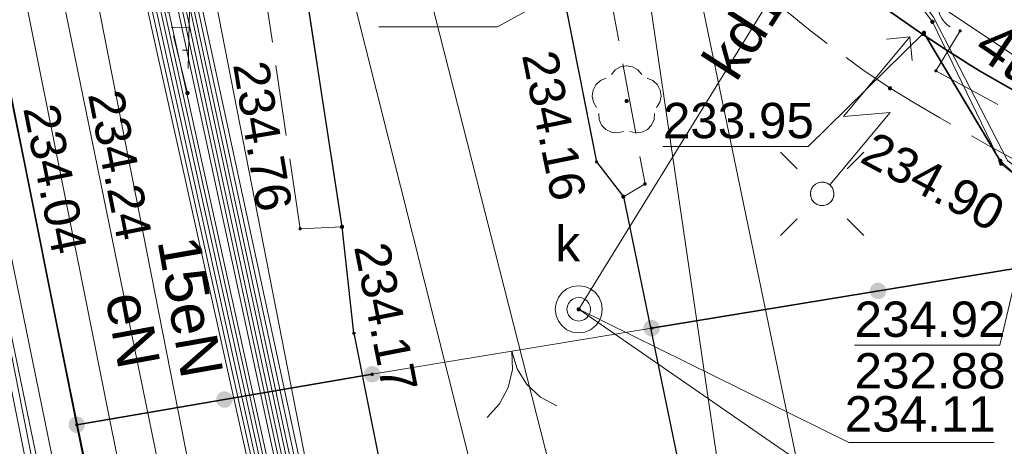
# Model space of a CAD drawing. Header units: metres. Extents: x 6603648 to 6604252, y 5739748 to 5740166.
# Tile 11 of 114: x 6603713 to 6603733, y 5739905 to 5739914. Entities that reach past the tile are written whole.
import ezdxf
from ezdxf.enums import TextEntityAlignment as Align

# ---------------------------------------------------------------- set-up
doc = ezdxf.new("R2010")
doc.units = ezdxf.units.M
for name, pattern in [('PRZER1-1', [1, 0.5, -0.5]), ('PRZER2_5-1', [1.75, 1.25, -0.5]), ('PRZER3-1', [2, 1.5, -0.5])]:
    doc.linetypes.add(name, pattern=pattern)
doc.layers.get('0').update_dxf_attribs({"linetype": 'CONTINUOUS'})
for name, color, linetype, lineweight, true_color in [('GESDZI', 7, 'CONTINUOUS', 18, 0x008000), ('GESUZY', 7, 'CONTINUOUS', 18, 0x008000), ('GSLKBR', 7, 'CONTINUOUS', 18, 0x0a0909), ('GSLKOG', 7, 'CONTINUOUS', 35, 0x0a0909), ('GSLKRW', 7, 'CONTINUOUS', 25, 0x0a0909), ('GSLTTR', 7, 'CONTINUOUS', 35, 0x0a0909), ('GSPPRB', 7, 'CONTINUOUS', 18, 0x0a0909), ('GSPRDL', 7, 'CONTINUOUS', 18, 0x008000), ('GSPWPS', 7, 'CONTINUOUS', 13, 0x0a0909), ('GSPWPS_O', 7, 'CONTINUOUS', 13, 0x0a0909), ('GSSKOA', 7, 'CONTINUOUS', 18, 0x0a0909), ('GSSKPL', 7, 'CONTINUOUS', 18, 0x0a0909), ('GSSZSN', 7, 'CONTINUOUS', 18, 0x0a0909), ('GULENN', 1, 'CONTINUOUS', 18, 0xff0000), ('GULENN_O', 1, 'CONTINUOUS', 18, 0xff0000), ('GULEOR', 1, 'CONTINUOUS', 35, 0xff0000), ('GULESN', 1, 'CONTINUOUS', 18, 0xff0000), ('GULEWN', 1, 'CONTINUOUS', 18, 0xff0000), ('GULKDP', 7, 'CONTINUOUS', 18, 0x803300), ('GULKDP_O', 7, 'CONTINUOUS', 18, 0x803300), ('GULKSP', 7, 'CONTINUOUS', 18, 0x803300), ('GULTPR', 7, 'CONTINUOUS', 18, 0xff9100), ('GULTPR_O', 7, 'CONTINUOUS', 18, 0xff9100), ('GULWOP', 5, 'CONTINUOUS', 18, 0x0000ff), ('GUPISL', 7, 'CONTINUOUS', 18, 0x0a0909), ('GUPKSD', 7, 'CONTINUOUS', 18, 0x803300), ('GUPKWZ', 7, 'CONTINUOUS', 18, 0x0a0909), ('GUPKWZ_O', 7, 'CONTINUOUS', 18, 0x0a0909)]:
    doc.layers.add(name, color=color, linetype=linetype, lineweight=lineweight, true_color=true_color)
for name, color, linetype, true_color in [('GUPESH', 1, 'CONTINUOUS', 0xff0000), ('GUPESH_O', 1, 'CONTINUOUS', 0xff0000), ('GUPKSH', 7, 'CONTINUOUS', 0x803300), ('GUPKSH_O', 7, 'CONTINUOUS', 0x803300)]:
    doc.layers.add(name, color=color, linetype=linetype, true_color=true_color)
doc.styles.add('Arial', font='arial.ttf')

# ---------------------------------------------------------------- blocks, each defined once
blk = doc.blocks.new('GSPPRB0')
at = {"color": 0, "lineweight": 18}
blk.add_lwpolyline([(-0.007955, 0.0225), (0.007955, 0.0225), (0.0225, 0.007955), (0.0225, -0.007955), (0.007955, -0.0225), (-0.007955, -0.0225), (-0.0225, -0.007955), (-0.0225, 0.007955)], close=True, dxfattribs=at)
blk = doc.blocks.new('GUPKWZ1_1')
at = {"color": 0}
blk.add_lwpolyline([(0.25, 0), (0.241481, -0.064705), (0.216506, -0.125), (0.176777, -0.176777), (0.125, -0.216506), (0.064705, -0.241481), (0, -0.25), (-0.064705, -0.241481), (-0.125, -0.216506), (-0.176777, -0.176777), (-0.216506, -0.125), (-0.241481, -0.064705), (-0.25, 0), (-0.241481, 0.064705), (-0.216506, 0.125), (-0.176777, 0.176777), (-0.125, 0.216506), (-0.064705, 0.241481), (0, 0.25), (0.064705, 0.241481), (0.125, 0.216506), (0.176777, 0.176777), (0.216506, 0.125), (0.241481, 0.064705)], close=True, dxfattribs=at)
blk = doc.blocks.new('GUPKSD1_1')
at = {"color": 0}
blk.add_lwpolyline([(0.5, 0), (0.482963, -0.12941), (0.433013, -0.25), (0.353553, -0.353553), (0.25, -0.433013), (0.12941, -0.482963), (0, -0.5), (-0.12941, -0.482963), (-0.25, -0.433013), (-0.353553, -0.353553), (-0.433013, -0.25), (-0.482963, -0.12941), (-0.5, 0), (-0.482963, 0.12941), (-0.433013, 0.25), (-0.353553, 0.353553), (-0.25, 0.433013), (-0.12941, 0.482963), (0, 0.5), (0.12941, 0.482963), (0.25, 0.433013), (0.353553, 0.353553), (0.433013, 0.25), (0.482963, 0.12941)], close=True, dxfattribs=at)
blk = doc.blocks.new('GSPRDL1')
blk.add_hatch(color=0).paths.add_polyline_path([(-0.045, 0), (-0.042798, -0.013906), (-0.036406, -0.02645), (-0.02645, -0.036406), (-0.013906, -0.042798), (0, -0.045), (0.013906, -0.042798), (0.02645, -0.036406), (0.036406, -0.02645), (0.042798, -0.013906), (0.045, 0), (0.042798, 0.013906), (0.036406, 0.02645), (0.02645, 0.036406), (0.013906, 0.042798), (0, 0.045), (-0.013906, 0.042798), (-0.02645, 0.036406), (-0.036406, 0.02645), (-0.042798, 0.013906)])
at = {"color": 0}
for points in [[(-0.134326, 0.635969), (-0.024001, 0.70458), (0.103115, 0.731429), (0.231763, 0.713292), (0.346501, 0.652348), (0.433559, 0.55591), (0.482485, 0.435555)], [(-0.646351, 0.068773), (-0.677512, 0.194901), (-0.663766, 0.324092), (-0.606763, 0.440839), (-0.513345, 0.531129), (-0.394725, 0.584125), (-0.265141, 0.593465)], [(0.563333, 0.324277), (0.662679, 0.240553), (0.727494, 0.127956), (0.75, 0), (0.727494, -0.127956), (0.662679, -0.240553), (0.563333, -0.324277)], [(-0.265141, -0.593465), (-0.394725, -0.584125), (-0.513345, -0.531129), (-0.606763, -0.440839), (-0.663766, -0.324092), (-0.677512, -0.194901), (-0.646351, -0.068773)], [(0.482485, -0.435555), (0.433559, -0.55591), (0.346501, -0.652348), (0.231763, -0.713292), (0.103115, -0.731429), (-0.024001, -0.70458), (-0.134326, -0.635969)]]:
    blk.add_lwpolyline(points, dxfattribs=at)
blk = doc.blocks.new('GUPKSH1')
blk.add_hatch(color=0).paths.add_polyline_path([(0, 0.045), (-0.011647, 0.043467), (-0.0225, 0.038971), (-0.03182, 0.03182), (-0.038971, 0.0225), (-0.043467, 0.011647), (-0.045, 0), (-0.043467, -0.011647), (-0.038971, -0.0225), (-0.03182, -0.03182), (-0.0225, -0.038971), (-0.011647, -0.043467), (0, -0.045), (0.011647, -0.043467), (0.0225, -0.038971), (0.03182, -0.03182), (0.038971, -0.0225), (0.043467, -0.011647), (0.045, 0), (0.043467, 0.011647), (0.038971, 0.0225), (0.03182, 0.03182), (0.0225, 0.038971), (0.011647, 0.043467)])
blk = doc.blocks.new('GUPESH1')
blk.add_hatch(color=0).paths.add_polyline_path([(0, 0.045), (-0.011647, 0.043467), (-0.0225, 0.038971), (-0.03182, 0.03182), (-0.038971, 0.0225), (-0.043467, 0.011647), (-0.045, 0), (-0.043467, -0.011647), (-0.038971, -0.0225), (-0.03182, -0.03182), (-0.0225, -0.038971), (-0.011647, -0.043467), (0, -0.045), (0.011647, -0.043467), (0.0225, -0.038971), (0.03182, -0.03182), (0.038971, -0.0225), (0.043467, -0.011647), (0.045, 0), (0.043467, 0.011647), (0.038971, 0.0225), (0.03182, 0.03182), (0.0225, 0.038971), (0.011647, 0.043467)])
blk = doc.blocks.new('GUPISL1_5')
at = {"color": 0}
for points in [[(3.396745, 1.05234), (3.75, 0.7), (3.396745, 0.34766)], [(0.25, 0), (2.25, 0), (1.55, 0.7), (3.75, 0.7)]]:
    blk.add_lwpolyline(points, dxfattribs=at)
blk.add_lwpolyline([(0.25, 0), (0.241481, -0.064705), (0.216506, -0.125), (0.176777, -0.176777), (0.125, -0.216506), (0.064705, -0.241481), (0, -0.25), (-0.064705, -0.241481), (-0.125, -0.216506), (-0.176777, -0.176777), (-0.216506, -0.125), (-0.241481, -0.064705), (-0.25, 0), (-0.241481, 0.064705), (-0.216506, 0.125), (-0.176777, 0.176777), (-0.125, 0.216506), (-0.064705, 0.241481), (0, 0.25), (0.064705, 0.241481), (0.125, 0.216506), (0.176777, 0.176777), (0.216506, 0.125), (0.241481, 0.064705)], close=True, dxfattribs=at)
blk = doc.blocks.new('GSPWPS1')
blk.add_hatch(color=0).paths.add_polyline_path([(0, 0.045), (-0.011647, 0.043467), (-0.0225, 0.038971), (-0.03182, 0.03182), (-0.038971, 0.0225), (-0.043467, 0.011647), (-0.045, 0), (-0.043467, -0.011647), (-0.038971, -0.0225), (-0.03182, -0.03182), (-0.0225, -0.038971), (-0.011647, -0.043467), (0, -0.045), (0.011647, -0.043467), (0.0225, -0.038971), (0.03182, -0.03182), (0.038971, -0.0225), (0.043467, -0.011647), (0.045, 0), (0.043467, 0.011647), (0.038971, 0.0225), (0.03182, 0.03182), (0.0225, 0.038971), (0.011647, 0.043467)])
blk = doc.blocks.new('GUPISL1_10')
at = {"color": 0}
for points in [[(-0.883883, 0.883883), (-0.53033, 0.53033)], [(0.883883, 0.883883), (0.53033, 0.53033)], [(-0.883883, -0.883883), (-0.53033, -0.53033)], [(0.883883, -0.883883), (0.53033, -0.53033)]]:
    blk.add_lwpolyline(points, dxfattribs=at)
blk.add_lwpolyline([(0.25, 0), (0.234922, -0.085505), (0.19151, -0.160697), (0.125, -0.216507), (0.064705, -0.241482), (0, -0.25), (-0.064705, -0.241482), (-0.125, -0.216507), (-0.183262, -0.170042), (-0.225242, -0.10847), (-0.247207, -0.03726), (-0.247207, 0.03726), (-0.225242, 0.10847), (-0.183262, 0.170042), (-0.125, 0.216507), (-0.05563, 0.243732), (0.018682, 0.2493), (0.091335, 0.232718), (0.155872, 0.195458), (0.20656, 0.14083), (0.238893, 0.07369)], close=True, dxfattribs=at)
blk = doc.blocks.new('GSLKOG2')
blk.add_hatch(color=0).paths.add_polyline_path([(0, 0.175), (-0.045293, 0.169037), (-0.0875, 0.151554), (-0.123744, 0.123744), (-0.151554, 0.0875), (-0.169037, 0.045293), (-0.175, 0), (-0.169037, -0.045293), (-0.151554, -0.0875), (-0.123744, -0.123744), (-0.0875, -0.151554), (-0.045293, -0.169037), (0, -0.175), (0.045293, -0.169037), (0.0875, -0.151554), (0.123744, -0.123744), (0.151554, -0.0875), (0.169037, -0.045293), (0.175, 0), (0.169037, 0.045293), (0.151554, 0.0875), (0.123744, 0.123744), (0.0875, 0.151554), (0.045293, 0.169037)])
blk = doc.blocks.new('GSLKOG1')
blk.add_hatch(color=0).paths.add_polyline_path([(0, 0.175), (-0.045293, 0.169037), (-0.0875, 0.151554), (-0.123744, 0.123744), (-0.151554, 0.0875), (-0.169037, 0.045293), (-0.175, 0), (-0.169037, -0.045293), (-0.151554, -0.0875), (-0.123744, -0.123744), (-0.0875, -0.151554), (-0.045293, -0.169037), (0, -0.175), (0.045293, -0.169037), (0.0875, -0.151554), (0.123744, -0.123744), (0.151554, -0.0875), (0.169037, -0.045293), (0.175, 0), (0.169037, 0.045293), (0.151554, 0.0875), (0.123744, 0.123744), (0.0875, 0.151554), (0.045293, 0.169037)])
blk = doc.blocks.new('GSLKBR1')
at = {"color": 0}
for points in [[(0, 0), (-0.051111, -0.388229), (-0.200962, -0.75), (-0.43934, -1.06066), (-0.75, -1.299038)], [(0.75, -1.299038), (0.43934, -1.06066), (0.200962, -0.75), (0.051111, -0.388229), (0, 0)]]:
    blk.add_lwpolyline(points, dxfattribs=at)

msp = doc.modelspace()

# ---------------------------------------------------------------- linework, layer by layer
at = {"layer": 'GESDZI', "color": 96, "linetype": 'Continuous', "lineweight": 18, "true_color": 0x008000}
msp.add_line((6603719.27, 5739878.71), (6603703.13, 5739958.06), dxfattribs=at)
msp.add_lwpolyline([(6603691.714, 5739863.768), (6603701.39, 5739966.18), (6603701.42, 5739966.51), (6603703.13, 5739958.06), (6603719.27, 5739878.71), (6603720.73, 5739871.73), (6603724.48, 5739853.38), (6603725.69, 5739853.31), (6603731.69, 5739825.4), (6603774.38, 5739822.29), (6603774.166, 5739819.991)], dxfattribs=at)
at = {"layer": 'GESUZY', "color": 96, "linetype": 'PRZER1-1', "lineweight": 18, "true_color": 0x008000}
for points in [[(6604062.77, 5739830.84), (6604014.55, 5739834.06), (6603991.05, 5739835.63), (6603918.87, 5739840.43), (6603844.12, 5739845.41), (6603776.95, 5739849.89), (6603725.69, 5739853.31), (6603724.48, 5739853.38), (6603720.73, 5739871.73), (6603719.27, 5739878.71), (6603703.13, 5739958.06), (6603701.42, 5739966.51), (6603692.92, 5740008.31)], [(6603691.714, 5739863.768), (6603701.39, 5739966.18), (6603701.42, 5739966.51), (6603703.13, 5739958.06), (6603719.27, 5739878.71), (6603720.73, 5739871.73), (6603724.48, 5739853.38), (6603725.69, 5739853.31), (6603776.95, 5739849.89), (6603844.12, 5739845.41), (6603918.87, 5739840.43), (6603991.05, 5739835.63), (6604014.55, 5739834.06), (6604062.77, 5739830.84)]]:
    msp.add_lwpolyline(points, dxfattribs=at)
at = {"layer": 'GSLKBR', "color": 18, "linetype": 'Continuous', "lineweight": 18, "true_color": 0x0a0909}
msp.add_lwpolyline([(6603720.01, 5739906.89), (6603725.94, 5739907.87)], dxfattribs=at)
at = {"layer": 'GSLKOG', "color": 18, "linetype": 'Continuous', "lineweight": 35, "true_color": 0x0a0909}
for points in [[(6603719.265, 5739878.713), (6603713.74, 5739905.82), (6603710.886, 5739920.094), (6603709.692, 5739926.138), (6603706.943, 5739939.546), (6603702.52, 5739961.061), (6603698.684, 5739980.298), (6603695.151, 5739996.89), (6603692.923, 5740008.238), (6603693.465, 5740018.621), (6603694.366, 5740032.062), (6603695.773, 5740054.164), (6603697.507, 5740073.423), (6603699.096, 5740093.969), (6603701.35, 5740122.08)], [(6603760.94, 5739892.26), (6603735.55, 5739909.45), (6603725.94, 5739907.87)], [(6603720.01, 5739906.89), (6603713.74, 5739905.82)]]:
    msp.add_lwpolyline(points, dxfattribs=at)
at = {"layer": 'GSLKRW', "color": 18, "linetype": 'Continuous', "lineweight": 25, "true_color": 0x0a0909}
for points in [[(6603719.623, 5739907.764), (6603719.37, 5739910.02), (6603718.01, 5739918.93), (6603716.84, 5739924.9, 0.18154), (6603714.02, 5739930.19, -0.269275), (6603711.34, 5739939.4, 0.039751), (6603711.22, 5739941.45), (6603709.62, 5739949.73), (6603696.41, 5740012.1), (6603705.1, 5740118.58), (6603708.8, 5740118.29), (6603704.84, 5740070.9), (6603702.4, 5740041.46), (6603700.14, 5740012.41), (6603713.04, 5739950.38, 0.051914), (6603714.01, 5739946.48, 0.188776), (6603715.42, 5739945.03, 0.298634), (6603717.12, 5739945.95), (6603717.71, 5739946.86), (6603718.42, 5739947.99), (6603718.75, 5739939.7)], [(6603718.75, 5739939.7, 0.173766), (6603718.23, 5739937.86), (6603719.79, 5739928.93, 0.048284), (6603722.84, 5739921.11), (6603722.94, 5739920.67), (6603724.77, 5739911.4), (6603725.34, 5739910.66), (6603730.11, 5739887.52, 0.604875), (6603737.09, 5739882.41), (6603758.47, 5739886.39), (6603760.73, 5739886.84, 0.095034), (6603764.73, 5739888.29, 0.063081), (6603768.68, 5739890.98), (6603766.78, 5739892.25), (6603757.68, 5739898.54)], [(6603719.623, 5739907.764), (6603724.117, 5739885.18, -0.435775), (6603719.265, 5739878.713)]]:
    msp.add_lwpolyline(points, format="xyb", dxfattribs=at)
at = {"layer": 'GSLTTR', "color": 18, "linetype": 'Continuous', "lineweight": 35, "true_color": 0x0a0909}
msp.add_lwpolyline([(6603718.42, 5740042.85), (6603711, 5740031.78, 0.197873), (6603707.46, 5740012.99, -0.000264), (6603710.44, 5739997.78), (6603712.7, 5739986.28), (6603715.02, 5739974.46), (6603717.56, 5739961.64), (6603718.76, 5739955.43, -0.02115), (6603719.33, 5739951.98, -0.01537), (6603719.71, 5739948.05), (6603720.01, 5739939.11), (6603720.48, 5739933.6, 0.063458), (6603722.5, 5739925.36, 0.103455), (6603728.15, 5739916.98, 0.087138), (6603735.69, 5739911.88, -0.009366), (6603746.49, 5739907.17), (6603750.35, 5739904.88), (6603754.05, 5739902.42, 0.04307), (6603764.13, 5739897.21, -0.0617), (6603779.54, 5739890.04)], format="xyb", dxfattribs=at)
at = {"layer": 'GSSKOA', "color": 18, "linetype": 'PRZER3-1', "lineweight": 18, "true_color": 0x0a0909}
for points in [[(6603709.62, 5739949.73), (6603713.04, 5739950.38, 0.051914), (6603714.01, 5739946.48, 0.188776), (6603715.42, 5739945.03, 0.298634), (6603717.12, 5739945.95), (6603717.71, 5739946.86), (6603718.42, 5739947.99), (6603718.75, 5739939.7, 0.173766), (6603718.23, 5739937.86), (6603719.79, 5739928.93, 0.048284), (6603722.84, 5739921.11), (6603722.94, 5739920.67), (6603724.77, 5739911.4), (6603725.34, 5739910.66)], [(6603719.37, 5739910.02), (6603718.01, 5739918.93), (6603716.84, 5739924.9, 0.18154), (6603714.02, 5739930.19, -0.269275), (6603711.34, 5739939.4, 0.039751), (6603711.22, 5739941.45), (6603709.62, 5739949.73)]]:
    msp.add_lwpolyline(points, format="xyb", dxfattribs=at)
at = {"layer": 'GSSKPL', "color": 18, "linetype": 'PRZER3-1', "lineweight": 18, "true_color": 0x0a0909}
for points in [[(6603709.62, 5739949.73), (6603711.22, 5739941.45, -0.039751), (6603711.34, 5739939.4, 0.269275), (6603714.02, 5739930.19, -0.18154), (6603716.84, 5739924.9), (6603718.01, 5739918.93), (6603719.37, 5739910.02), (6603718.48, 5739909.98), (6603717.21, 5739918.55), (6603715.95, 5739924.65, 0.199135), (6603713.38, 5739929.56, -0.239822), (6603710.38, 5739939.49, 0.059545), (6603710.25, 5739941.34), (6603708.78, 5739949.49)], [(6603732.62, 5739915.31, 0.9519), (6603732.49, 5739914.18), (6603731.97, 5739913.33), (6603735.49, 5739911.42), (6603740.11, 5739909.47), (6603746.28, 5739906.71), (6603745.9, 5739905.98), (6603742.67, 5739907.54), (6603739.83, 5739908.69, -0.050084), (6603731, 5739912.96, -0.104226), (6603723.26, 5739920.86), (6603724.03, 5739921.29), (6603722.04, 5739925.17, -0.064022), (6603719.98, 5739933.55), (6603719.51, 5739939.08), (6603721.29, 5739939.16), (6603724.78, 5739937.08, 0.17998), (6603726.18, 5739923.25, 0.138135), (6603733.18, 5739915.03)]]:
    msp.add_lwpolyline(points, format="xyb", close=True, dxfattribs=at)
msp.add_lwpolyline([(6603724.25, 5739919.38), (6603725.8, 5739910.93), (6603725.34, 5739910.66), (6603724.77, 5739911.4), (6603722.94, 5739920.67), (6603723.26, 5739920.86)], close=True, dxfattribs=at)
at = {"layer": 'GSSZSN', "color": 18, "linetype": 'PRZER2_5-1', "lineweight": 18, "true_color": 0x0a0909}
msp.add_lwpolyline([(6603711.08, 5739929.36), (6603714.89, 5739925.66), (6603716.21, 5739918.13), (6603716.09, 5739912.86), (6603714.88, 5739917.77), (6603713.52, 5739925.17)], close=True, dxfattribs=at)
at = {"layer": 'GSSZSN', "color": 18, "linetype": 'Continuous', "lineweight": 18, "true_color": 0x0a0909}
for points in [[(6603716.122, 5739914.249), (6603715.746, 5739914.258)], [(6603716.111, 5739913.767), (6603715.988, 5739913.769)]]:
    msp.add_lwpolyline(points, dxfattribs=at)
at = {"layer": 'GULENN', "color": 1, "linetype": 'Continuous', "lineweight": 18, "true_color": 0xff0000}
for points in [[(6603716.73, 5739984.701), (6603712.125, 5739978.887), (6603709.96, 5739976.67), (6603702.79, 5739966.72), (6603707.653, 5739943.041), (6603710.56, 5739928.09), (6603713.094, 5739916.615), (6603717.941, 5739892.908), (6603721.784, 5739879.813)], [(6603703.817, 5739967.481), (6603712.032, 5739925.727), (6603719.751, 5739886.496), (6603728.881, 5739869.101), (6603730.49, 5739869.418), (6603731.118, 5739869.541), (6603721.888, 5739888.22), (6603714.538, 5739925.8), (6603706.498, 5739966.908)], [(6603721.618, 5739931.499), (6603724.749, 5739917.009), (6603726.66, 5739916.457), (6603732.497, 5739888.299), (6603732.564, 5739887.924)]]:
    msp.add_lwpolyline(points, dxfattribs=at)
at = {"layer": 'GULEOR', "color": 1, "linetype": 'Continuous', "lineweight": 35, "true_color": 0xff0000}
msp.add_lwpolyline([(6603731.72, 5739914.14), (6603733.34, 5739911.42), (6603735.44, 5739909.54)], dxfattribs=at)
at = {"layer": 'GULESN', "color": 1, "linetype": 'Continuous', "lineweight": 18, "true_color": 0xff0000}
for points in [[(6603717.379, 5739884.591), (6603713.813, 5739902.234), (6603709.2, 5739924.766), (6603703.779, 5739951.216), (6603698.635, 5739976.702), (6603693.794, 5740000.208), (6603692.136, 5740008.341), (6603692.544, 5740022.334), (6603693.234, 5740031.742), (6603693.839, 5740040.002), (6603694.116, 5740042.536), (6603694.195, 5740045.472), (6603694.487, 5740056.643), (6603696.338, 5740081.74), (6603699.047, 5740112.527), (6603699.215, 5740123.042), (6603699.938, 5740134.181), (6603701.7, 5740153.306), (6603702.115, 5740159.049)], [(6603729.627, 5739822.959), (6603726.18, 5739843.7), (6603723.42, 5739853.93), (6603719.81, 5739870.44), (6603718.15, 5739879.17), (6603713.29, 5739902.54), (6603709.8, 5739920.3), (6603705.4, 5739942.46), (6603700.28, 5739965.48), (6603695.5, 5739990.24)], [(6603710.58, 5739973.58), (6603710.3, 5739971.46), (6603706.64, 5739966.02), (6603705.69, 5739965.63), (6603705.26, 5739964.89), (6603708.22, 5739950.05), (6603713.28, 5739926.35), (6603714.45, 5739924.74), (6603715.13, 5739922.34), (6603715.81, 5739921.87), (6603723.47, 5739923.23), (6603723.75, 5739923.26), (6603725.05, 5739923.03), (6603726.34, 5739922.15), (6603731.92, 5739914.47), (6603733.49, 5739911.43), (6603735.72, 5739909.64), (6603741.03, 5739907.04), (6603742.59, 5739905.88), (6603764.53, 5739891.4)], [(6603710.12, 5739973.35), (6603709.92, 5739971.65), (6603706.29, 5739966.25), (6603705.34, 5739965.77), (6603704.86, 5739964.9), (6603707.86, 5739949.97), (6603712.94, 5739926.29), (6603720.45, 5739892.3), (6603720.59, 5739889.68), (6603721.49, 5739885.45), (6603727.86, 5739871.26), (6603728.36, 5739867.56), (6603728.97, 5739861.95), (6603728.93, 5739852.86), (6603728.8, 5739849.1), (6603729.09, 5739848), (6603729.46, 5739847.26), (6603731.22, 5739846.7), (6603735.47, 5739845.61), (6603741.35, 5739844.73), (6603759.87, 5739842.36)], [(6603710.26, 5739973.42), (6603710.05, 5739971.58), (6603706.41, 5739966.17), (6603705.46, 5739965.72), (6603704.96, 5739964.9), (6603707.95, 5739949.99), (6603713.02, 5739926.3), (6603720.53, 5739892.31), (6603720.72, 5739889.67), (6603721.64, 5739885.48), (6603728, 5739871.32), (6603728.51, 5739867.57), (6603729.06, 5739861.94), (6603729.01, 5739852.84), (6603728.92, 5739849.09), (6603729.23, 5739848.03), (6603729.56, 5739847.36), (6603731.26, 5739846.81), (6603735.49, 5739845.71), (6603741.36, 5739844.83), (6603759.88, 5739842.44)], [(6603710.4, 5739973.49), (6603710.17, 5739971.52), (6603706.52, 5739966.09), (6603705.57, 5739965.67), (6603705.16, 5739964.89), (6603708.13, 5739950.03), (6603713.19, 5739926.33), (6603714.4, 5739924.73), (6603715.13, 5739922.29), (6603715.88, 5739921.58), (6603723.47, 5739923.01), (6603723.78, 5739923.1), (6603725.04, 5739922.94), (6603726.15, 5739922.02), (6603731.9, 5739914.37), (6603733.36, 5739911.36), (6603735.72, 5739909.48), (6603740.98, 5739906.9), (6603742.51, 5739905.75), (6603764.42, 5739891.1)], [(6603709.97, 5739973.28), (6603709.8, 5739971.71), (6603706.18, 5739966.33), (6603705.23, 5739965.82), (6603704.76, 5739964.9), (6603707.76, 5739949.95), (6603712.85, 5739926.27), (6603720.37, 5739892.29), (6603720.46, 5739889.68), (6603721.33, 5739885.41), (6603727.71, 5739871.19), (6603728.21, 5739867.54), (6603728.89, 5739861.95), (6603728.85, 5739852.87), (6603728.68, 5739849.11), (6603728.94, 5739847.97), (6603729.36, 5739847.15), (6603731.19, 5739846.6), (6603735.45, 5739845.51), (6603741.34, 5739844.63), (6603759.87, 5739842.28)], [(6603709.4, 5739972.99), (6603709.29, 5739971.96), (6603705.71, 5739966.64), (6603704.77, 5739966.01), (6603704.36, 5739964.92), (6603707.41, 5739949.88), (6603712.67, 5739926.24), (6603720.21, 5739892.26), (6603720.2, 5739889.69), (6603721.02, 5739885.33), (6603727.42, 5739871.06), (6603727.91, 5739867.5), (6603728.72, 5739861.95), (6603728.69, 5739852.9), (6603728.44, 5739849.13), (6603728.64, 5739847.92), (6603729.15, 5739846.93), (6603731.13, 5739846.4), (6603735.42, 5739845.32), (6603741.31, 5739844.43), (6603759.85, 5739842.12)], [(6603709.54, 5739973.06), (6603709.42, 5739971.89), (6603705.83, 5739966.56), (6603704.88, 5739965.96), (6603704.46, 5739964.92), (6603707.5, 5739949.9), (6603712.76, 5739926.26), (6603720.29, 5739892.27), (6603720.33, 5739889.69), (6603721.18, 5739885.37), (6603727.57, 5739871.13), (6603728.06, 5739867.52), (6603728.8, 5739861.95), (6603728.77, 5739852.88), (6603728.56, 5739849.12), (6603728.79, 5739847.95), (6603729.25, 5739847.04), (6603731.16, 5739846.49), (6603735.43, 5739845.41), (6603741.33, 5739844.53), (6603759.86, 5739842.2)], [(6603705.06, 5739964.89), (6603708.05, 5739950.01), (6603713.11, 5739926.32), (6603720.6, 5739892.32), (6603720.85, 5739889.67), (6603721.8, 5739885.52), (6603728.15, 5739871.39), (6603728.66, 5739867.59), (6603729.14, 5739861.94), (6603729.09, 5739852.83), (6603729.04, 5739849.08), (6603729.38, 5739848.06), (6603729.67, 5739847.47), (6603731.29, 5739846.91), (6603735.51, 5739845.81), (6603741.38, 5739844.93), (6603759.89, 5739842.52)], [(6603705.36, 5739964.88), (6603708.32, 5739950.07), (6603713.37, 5739926.36), (6603720.68, 5739892.34), (6603720.98, 5739889.66), (6603721.95, 5739885.56), (6603728.3, 5739871.45), (6603728.81, 5739867.61), (6603729.23, 5739861.94), (6603729.17, 5739852.82), (6603729.16, 5739849.07), (6603729.53, 5739848.08), (6603729.77, 5739847.58), (6603731.32, 5739847.01), (6603735.53, 5739845.91), (6603741.39, 5739845.02), (6603759.9, 5739842.6)], [(6603705.45, 5739964.88), (6603708.41, 5739950.09), (6603713.46, 5739926.38), (6603720.76, 5739892.35), (6603721.11, 5739889.66), (6603722.11, 5739885.6), (6603728.44, 5739871.52), (6603728.95, 5739867.63), (6603729.31, 5739861.94), (6603729.18, 5739852.82), (6603729.28, 5739849.06), (6603729.68, 5739848.11), (6603729.88, 5739847.69), (6603731.35, 5739847.1), (6603735.55, 5739846.01), (6603741.4, 5739845.12), (6603759.9, 5739842.68)], [(6603705.55, 5739964.87), (6603708.5, 5739950.11), (6603713.54, 5739926.39), (6603720.84, 5739892.36), (6603721.24, 5739889.65), (6603722.27, 5739885.64), (6603728.6, 5739871.59), (6603729.1, 5739867.65), (6603729.39, 5739861.94), (6603729.26, 5739852.8), (6603729.4, 5739849.05), (6603729.82, 5739848.14), (6603729.98, 5739847.8), (6603731.38, 5739847.2), (6603735.57, 5739846.12), (6603741.41, 5739845.22), (6603759.91, 5739842.76)], [(6603705.64, 5739964.87), (6603708.58, 5739950.13), (6603713.63, 5739926.41), (6603720.92, 5739892.37), (6603721.37, 5739889.65), (6603722.44, 5739885.68), (6603728.75, 5739871.66), (6603729.25, 5739867.67), (6603729.48, 5739861.93), (6603729.34, 5739852.79), (6603729.51, 5739849.04), (6603729.97, 5739848.17), (6603730.09, 5739847.91), (6603731.41, 5739847.29), (6603735.59, 5739846.23), (6603741.43, 5739845.32), (6603759.92, 5739842.84)], [(6603705.74, 5739964.87), (6603708.67, 5739950.14), (6603713.7, 5739926.42), (6603721, 5739892.39), (6603721.5, 5739889.64), (6603722.6, 5739885.72), (6603728.91, 5739871.73), (6603729.4, 5739867.68), (6603729.56, 5739861.93), (6603729.42, 5739852.78), (6603729.62, 5739849.03), (6603730.12, 5739848.2), (6603730.2, 5739848.03), (6603731.44, 5739847.39), (6603735.61, 5739846.35), (6603741.44, 5739845.42), (6603759.93, 5739842.92)], [(6603705.83, 5739964.86), (6603708.77, 5739950.16), (6603713.78, 5739926.44), (6603721.1, 5739892.4), (6603721.63, 5739889.64), (6603722.76, 5739885.76), (6603729.05, 5739871.79), (6603729.55, 5739867.7), (6603729.65, 5739861.93), (6603729.5, 5739852.76), (6603729.73, 5739849.02), (6603730.27, 5739848.22), (6603730.31, 5739848.14), (6603731.47, 5739847.48), (6603735.63, 5739846.46), (6603741.45, 5739845.51), (6603759.93, 5739843)], [(6603705.93, 5739964.86), (6603708.89, 5739950.19), (6603713.86, 5739926.45), (6603721.2, 5739892.42), (6603721.77, 5739889.63), (6603722.92, 5739885.8), (6603729.21, 5739871.86), (6603729.67, 5739867.72), (6603729.74, 5739861.93), (6603729.58, 5739852.75), (6603729.85, 5739849.01), (6603730.42, 5739848.25), (6603731.51, 5739847.58), (6603735.65, 5739846.55), (6603741.46, 5739845.6), (6603759.94, 5739843.08), (6603778.41, 5739842.44), (6603792.65, 5739841.57), (6603796.97, 5739841.31), (6603799.03, 5739841.2), (6603828.3, 5739838.36), (6603832.88, 5739837.85), (6603859.08, 5739836.24), (6603882.48, 5739834.59)]]:
    msp.add_lwpolyline(points, dxfattribs=at)
at = {"layer": 'GULEWN', "color": 1, "linetype": 'Continuous', "lineweight": 18, "true_color": 0xff0000}
for points in [[(6604053.491, 5739830.206), (6604029.54, 5739831.784), (6604023.545, 5739832.079), (6604003.586, 5739833.394), (6603931.654, 5739838.435), (6603858.642, 5739843.848), (6603791.067, 5739848.102), (6603726.181, 5739852.128), (6603723.418, 5739852.125), (6603723.211, 5739852.899), (6603721.578, 5739860.987), (6603719.529, 5739871.388), (6603718.105, 5739878.446), (6603715.641, 5739890.395), (6603709.655, 5739919.794), (6603704.796, 5739949.42), (6603697.83, 5739978.621), (6603695.5, 5739990.24), (6603694.86, 5739993.48), (6603695.43, 5739994.26), (6603696.66, 5739994.54), (6603696.88, 5739994.59)], [(6603695.5, 5739990.24), (6603698.18, 5739976.856), (6603701.36, 5739961.449), (6603705.249, 5739942.066), (6603713.427, 5739902.537), (6603717.379, 5739884.591)]]:
    msp.add_lwpolyline(points, dxfattribs=at)
at = {"layer": 'GULKDP', "color": 36, "linetype": 'Continuous', "lineweight": 18, "true_color": 0x803300}
for points in [[(6603777.757, 5739819.752), (6603779.27, 5739834.54), (6603781.34, 5739854.48), (6603739.85, 5739865.22), (6603725.67, 5739897.5), (6603719.16, 5739923.08), (6603711.57, 5739952.81), (6603705.46, 5739984.06), (6603699.45, 5740014.69), (6603703.39, 5740065.66), (6603707.55, 5740115.42), (6603711.278, 5740161.991)], [(6603724.394, 5739908.27), (6603732.037, 5739920.666)], [(6603724.394, 5739908.27), (6603743.024, 5739895.39), (6603765.109, 5739880.121)]]:
    msp.add_lwpolyline(points, dxfattribs=at)
at = {"layer": 'GULKSP', "color": 36, "linetype": 'Continuous', "lineweight": 18, "true_color": 0x803300}
msp.add_lwpolyline([(6603787.705, 5739819.089), (6603789.77, 5739850.36), (6603764.29, 5739857.04), (6603737.51, 5739864.02), (6603724.57, 5739895.18), (6603717.7, 5739922.45), (6603709.7, 5739954.04), (6603703.98, 5739982.97), (6603697.59, 5740015.56), (6603701.63, 5740063.88), (6603705.74, 5740113.57), (6603709.426, 5740162.111)], dxfattribs=at)
at = {"layer": 'GULTPR', "color": 30, "linetype": 'Continuous', "lineweight": 18, "true_color": 0xff9100}
for points in [[(6603691.998, 5740034.25), (6603690.62, 5740008.45), (6603694.1, 5739991.87), (6603695.95, 5739988.32), (6603695.91, 5739981.85), (6603702.28, 5739951.25), (6603704.11, 5739941.11), (6603708.156, 5739919.311), (6603708.46, 5739919.26), (6603717.09, 5739918.78), (6603727.08, 5739918.04), (6603747.81, 5739904.18), (6603766.37, 5739891.69), (6603772.61, 5739898.24), (6603784.29, 5739915.24), (6603793.11, 5739927.04), (6603801.178, 5739921.438)], [(6603722.834, 5739990.106), (6603720.857, 5739991.517), (6603712.487, 5739979.925), (6603701.943, 5739966.871), (6603704.95, 5739951.962), (6603709.54, 5739930.134), (6603712.688, 5739914.678), (6603714.869, 5739903.799), (6603717.642, 5739889.038), (6603719.27, 5739879.708), (6603718.685, 5739879.092), (6603720.061, 5739872.312), (6603722.936, 5739872.483), (6603723.061, 5739871.798)]]:
    msp.add_lwpolyline(points, dxfattribs=at)
at = {"layer": 'GULWOP', "color": 5, "linetype": 'Continuous', "lineweight": 18, "true_color": 0x0000ff}
msp.add_lwpolyline([(6603825.656, 5739849.078), (6603769.366, 5739852.901), (6603737.285, 5739855.059), (6603734.65, 5739855.19), (6603732.727, 5739868.33), (6603732.589, 5739869.247), (6603724.96, 5739921.24), (6603723.88, 5739928.79), (6603745.201, 5739960.057)], dxfattribs=at)
at = {"layer": 'GUPESH_O', "color": 1, "linetype": 'Continuous', "lineweight": 13, "true_color": 0xff0000, "flags": 128}
for points in [[(6603726.66, 5739916.457), (6603722.67, 5739914.264), (6603720.15, 5739914.264)], [(6603731.72, 5739914.14), (6603729.26, 5739911.728), (6603726.18, 5739911.728)]]:
    msp.add_lwpolyline(points, dxfattribs=at)
at = {"layer": 'GUPKSH_O', "color": 36, "linetype": 'Continuous', "lineweight": 13, "true_color": 0x803300, "flags": 128}
for points in [[(6603734.2, 5739911.2), (6603733.327, 5739907.512), (6603730.247, 5739907.512)], [(6603724.394, 5739908.27), (6603730.129, 5739905.441), (6603733.209, 5739905.441)]]:
    msp.add_lwpolyline(points, dxfattribs=at)

# ---------------------------------------------------------------- block references
at = {"layer": 'GSLKBR', "color": 18, "linetype": 'Continuous', "lineweight": 18, "true_color": 0x0a0909, "rotation": 9.383963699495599}
msp.add_blockref('GSLKBR1', (6603722.975, 5739907.38), dxfattribs=at)
at = {"layer": 'GSLKOG', "color": 18, "linetype": 'Continuous', "lineweight": 35, "true_color": 0x0a0909}
for name, p, rotation in [('GSLKOG2', (6603730.745, 5739908.66), 189.3365889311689), ('GSLKOG2', (6603730.745, 5739908.66), 189.3365889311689), ('GSLKOG1', (6603725.94, 5739907.87), 189.3365889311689), ('GSLKOG1', (6603720.01, 5739906.89), 189.6844551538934), ('GSLKOG2', (6603716.875, 5739906.355), 189.6844551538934), ('GSLKOG2', (6603716.875, 5739906.355), 189.6844551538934), ('GSLKOG1', (6603713.74, 5739905.82), 189.6844551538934)]:
    msp.add_blockref(name, p, dxfattribs=dict(at, rotation=rotation))
at = {"layer": 'GSPPRB', "color": 18, "linetype": 'Continuous', "lineweight": 18, "true_color": 0x0a0909, "rotation": 90}
for p in [(6603731.9, 5739914.37), (6603731.72, 5739914.14), (6603732.49, 5739914.18), (6603731.7, 5739914.1), (6603731.97, 5739913.33), (6603731, 5739912.96), (6603716.09, 5739912.86), (6603733.34, 5739911.42), (6603724.77, 5739911.4), (6603733.36, 5739911.36), (6603725.8, 5739910.93), (6603725.34, 5739910.66), (6603718.48, 5739909.98), (6603719.37, 5739910.02), (6603725.94, 5739907.87), (6603719.623, 5739907.764), (6603720.01, 5739906.89), (6603713.74, 5739905.82)]:
    msp.add_blockref('GSPPRB0', p, dxfattribs=at)
at = {"layer": 'GSPRDL', "color": 96, "linetype": 'Continuous', "lineweight": 18, "true_color": 0x008000, "rotation": 90}
msp.add_blockref('GSPRDL1', (6603725.41, 5739912.69), dxfattribs=at)
at = {"layer": 'GSPWPS', "color": 18, "linetype": 'Continuous', "lineweight": 13, "true_color": 0x0a0909, "rotation": 90}
for p in [(6603716.09, 5739912.86), (6603731, 5739912.96), (6603725.34, 5739910.66), (6603719.37, 5739910.02)]:
    msp.add_blockref('GSPWPS1', p, dxfattribs=at)
at = {"layer": 'GUPESH', "color": 1, "linetype": 'Continuous', "lineweight": 5, "true_color": 0xff0000, "rotation": 90}
for p in [(6603731.9, 5739914.37), (6603731.72, 5739914.14), (6603733.34, 5739911.42), (6603733.36, 5739911.36)]:
    msp.add_blockref('GUPESH1', p, dxfattribs=at)
at = {"layer": 'GUPISL', "color": 18, "linetype": 'Continuous', "lineweight": 18, "true_color": 0x0a0909}
for name, rotation in [('GUPISL1_5', 50.21956100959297), ('GUPISL1_10', 90)]:
    msp.add_blockref(name, (6603729.56, 5739910.72), dxfattribs=dict(at, rotation=rotation))
at = {"layer": 'GUPKSD', "color": 36, "linetype": 'Continuous', "lineweight": 18, "true_color": 0x803300, "rotation": 90}
msp.add_blockref('GUPKSD1_1', (6603724.394, 5739908.27), dxfattribs=at)
at = {"layer": 'GUPKSH', "color": 36, "linetype": 'Continuous', "lineweight": 5, "true_color": 0x803300, "rotation": 90}
msp.add_blockref('GUPKSH1', (6603724.394, 5739908.27), dxfattribs=at)
msp.add_blockref('GUPKSH1', (6603724.394, 5739908.27), dxfattribs=at)
at = {"layer": 'GUPKWZ', "color": 18, "linetype": 'Continuous', "lineweight": 18, "true_color": 0x0a0909, "rotation": 90}
msp.add_blockref('GUPKWZ1_1', (6603724.394, 5739908.27), dxfattribs=at)

# ---------------------------------------------------------------- texts
at = {"layer": 'GSPWPS_O', "color": 18, "linetype": 'Continuous', "lineweight": 0, "true_color": 0x0a0909, "style": 'Arial'}
for s, rotation, p in [('234.16', 281.5762, (6603723.186, 5739913.665)), ('234.76', 279.4045, (6603717.056, 5739913.465)), ('234.24', 281.344, (6603713.976, 5739912.832)), ('234.04', 281.344, (6603712.601, 5739912.536)), ('234.90', 331.8674, (6603730.329, 5739911.41)), ('234.17', 281.2409, (6603719.623, 5739909.597))]:
    msp.add_text(s, height=0.75, rotation=rotation, dxfattribs=at).set_placement(p)
at = {"layer": 'GULENN_O', "color": 1, "linetype": 'Continuous', "lineweight": 0, "true_color": 0xff0000, "style": 'Arial'}
for s, rotation, p in [('15eN', 279.9495, (6603715.711, 5739908.242)), ('eN', 280.4044, (6603714.49, 5739907.747))]:
    msp.add_text(s, height=0.9, rotation=rotation, dxfattribs=at).set_placement(p, align=Align.CENTER)
at = {"layer": 'GULKDP_O', "color": 36, "linetype": 'Continuous', "lineweight": 0, "true_color": 0x803300, "style": 'Arial'}
msp.add_text('kd150', height=0.9, rotation=57.1939, dxfattribs=at).set_placement((6603728.66, 5739914.508), align=Align.CENTER)
at = {"layer": 'GULTPR_O', "color": 30, "linetype": 'Continuous', "lineweight": 0, "true_color": 0xff9100, "style": 'Arial'}
msp.add_text('4t', height=0.9, rotation=325.8761, dxfattribs=at).set_placement((6603733.166, 5739913.41), align=Align.CENTER)
at = {"layer": 'GUPESH_O', "color": 1, "linetype": 'Continuous', "lineweight": 0, "true_color": 0xff0000, "style": 'Arial'}
msp.add_text('233.95', height=0.75, rotation=360, dxfattribs=at).set_placement((6603726.18, 5739911.901))
at = {"layer": 'GUPKSH_O', "color": 36, "linetype": 'Continuous', "lineweight": 0, "true_color": 0x803300, "style": 'Arial'}
for s, p in [('234.92', (6603730.247, 5739907.685)), ('232.88', (6603730.247, 5739906.59)), ('234.11', (6603730.039, 5739905.676))]:
    msp.add_text(s, height=0.75, rotation=360, dxfattribs=at).set_placement(p)
at = {"layer": 'GUPKWZ_O', "color": 18, "linetype": 'Continuous', "lineweight": 0, "true_color": 0x0a0909, "style": 'Arial'}
msp.add_text('k', height=0.75, rotation=360, dxfattribs=at).set_placement((6603724.422, 5739909.29), align=Align.RIGHT)

doc.saveas('drawing.dxf')
